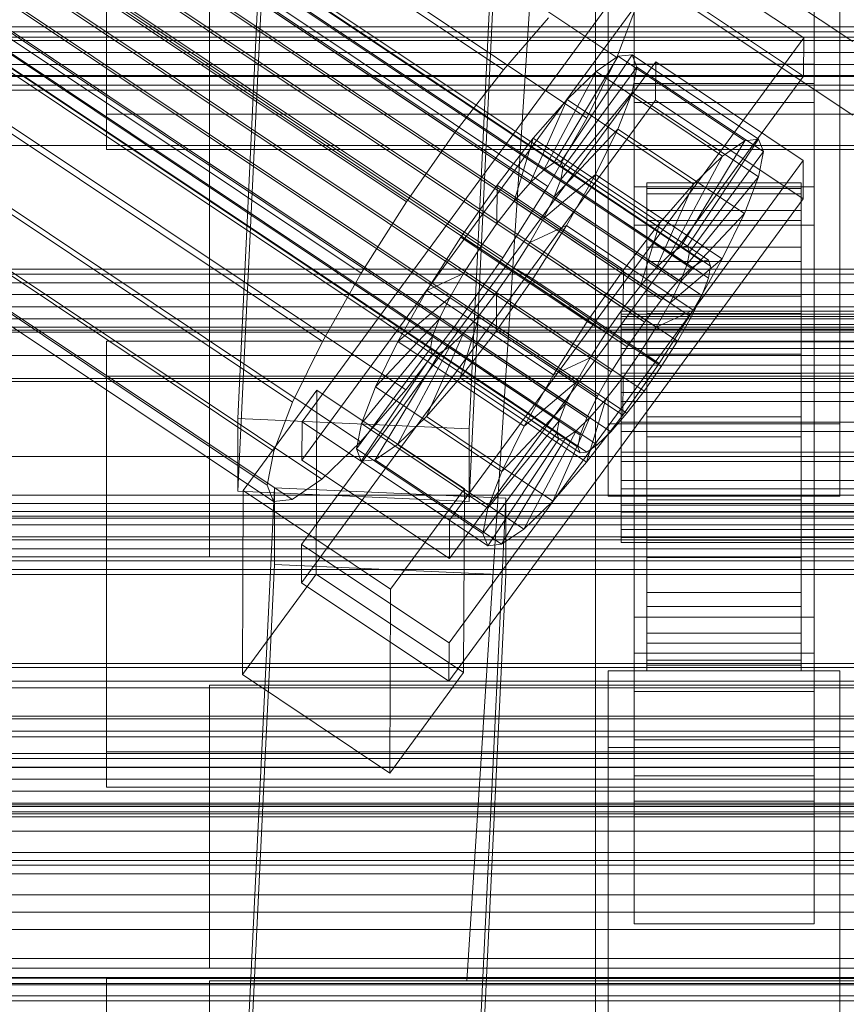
# Model space of a CAD drawing. Header units: millimetres. Extents: x -4395 to 65662, y -65530 to 6847.
# Tile 236 of 256: x -195 to -130, y -34887 to -34810. Entities that reach past the tile are written whole.
import ezdxf

# ---------------------------------------------------------------- set-up
doc = ezdxf.new("R2010")
doc.units = ezdxf.units.MM
for name, color, linetype, lineweight in [('COTAS_O', 1, 'Continuous', 0), ('frontal_C01', 7, 'Continuous', 0), ('frontal_C02', 7, 'Continuous', 0), ('frontal_C03', 7, 'Continuous', 0), ('frontal_C04', 7, 'Continuous', 0), ('frontal_C05', 7, 'Continuous', 0), ('frontal_C07', 7, 'Continuous', 0), ('frontal_CHUTE_GRIZZLY_SEPARADOR', 7, 'Continuous', 0), ('frontal_mezcladora', 7, 'Continuous', 0), ('frontal_secador', 7, 'Continuous', 0)]:
    doc.layers.add(name, color=color, linetype=linetype, lineweight=lineweight)
doc.dimstyles.new('R19_100', dxfattribs={"dimtxt": 250, "dimasz": 150, "dimexe": 150, "dimexo": 80, "dimgap": 100, "dimtad": 1, "dimtih": 1, "dimtoh": 1, "dimdsep": 46, "dimcen": 0.09, "dimadec": 0, "dimazin": 0, "dimtfac": 1, "dimtdec": 4, "dimtofl": 0, "dimtmove": 0, "dimatfit": 3, "dimfxl": 1, "dimtolj": 1, "dimtzin": 0, "dimarcsym": 0})

# ---------------------------------------------------------------- blocks, each defined once
blk = doc.blocks.new('DIM_R33_45')
at = {"layer": 'COTAS_O'}
for p, q in [((-1850, -34800), (-1850, -35500)), ((-150, -34800), (-150, -35500)), ((-1850, -35500), (-1700, -35455)), ((-150, -35500), (-300, -35455)), ((-150, -35500), (-1850, -35500)), ((-1850, -35500), (-1700, -35545)), ((-150, -35500), (-300, -35545))]:
    blk.add_line(p, q, dxfattribs=at)
blk.add_text('1700 O', height=250, rotation=180, dxfattribs=at).set_placement((-1000, -35600))
blk = doc.blocks.new('DIM_R33_46')
at = {"layer": 'COTAS_O'}
for p, q in [((-650, -33700), (50, -33700)), ((50, -33700), (5, -33850)), ((50, -34900), (50, -33700)), ((50, -33700), (95, -33850)), ((50, -34900), (5, -34750)), ((50, -34900), (95, -34750)), ((-650, -34900), (50, -34900))]:
    blk.add_line(p, q, dxfattribs=at)
blk.add_text('1200 O', height=250, rotation=90, dxfattribs=at).set_placement((-50, -34300))
blk = doc.blocks.new('DIM_R33_47')
at = {"layer": 'COTAS_O'}
for p, q in [((-650, -34200), (-500, -34155)), ((650, -34200), (500, -34155)), ((-650, -34900), (-650, -34200)), ((-650, -34200), (650, -34200)), ((-650, -34200), (-500, -34245)), ((650, -34200), (500, -34245)), ((650, -34900), (650, -34200))]:
    blk.add_line(p, q, dxfattribs=at)
blk.add_text('1300 O', height=250, dxfattribs=at).set_placement((0, -34100))

msp = doc.modelspace()

# ---------------------------------------------------------------- linework, layer by layer
at = {"layer": 'frontal_C01'}
for p, q in [((-177.811, -34841.253), (-174.943, -34781.689)), ((-156.962, -34782.486), (-159.83, -34842.049)), ((-177.811, -34846.899), (-174.943, -34787.335)), ((-159.83, -34847.695), (-156.962, -34788.132)), ((-149, -34841.65), (-149, -34795.985)), ((-131, -34795.985), (-131, -34841.65)), ((-149, -34847.295), (-149, -34801.63)), ((-147, -34801.627), (-147, -34815.175)), ((-133, -34815.175), (-133, -34801.627)), ((-131, -34847.295), (-131, -34801.63)), ((-147, -34805.582), (-147, -34815.175)), ((-133, -34815.175), (-133, -34805.582)), ((-147, -34815.175), (-133, -34815.175)), ((-425, -34836.344), (425, -34836.344)), ((-159.83, -34842.049), (-177.811, -34841.253)), ((-177.811, -34841.253), (-177.811, -34846.899)), ((-131, -34841.65), (-149, -34841.65)), ((-149, -34841.65), (-149, -34847.295)), ((-131, -34847.295), (-131, -34841.65)), ((-159.83, -34847.695), (-159.83, -34842.049)), ((-177.811, -34846.899), (-159.83, -34847.695)), ((425, -34847.856), (-425, -34847.856)), ((-149, -34847.295), (-131, -34847.295)), ((425, -34850.682), (-425, -34850.682)), ((-425, -34862.194), (425, -34862.194))]:
    msp.add_line(p, q, dxfattribs=at)
at = {"layer": 'frontal_C02'}
for p, q in [((-355.53, -34686.023), (-141.731, -34828.998)), ((-355.017, -34685.967), (-141.218, -34828.942)), ((-354.844, -34686.421), (-141.045, -34829.397)), ((-356.348, -34686.585), (-142.549, -34829.561)), ((-357.415, -34687.616), (-143.617, -34830.591)), ((-355.022, -34687.355), (-141.224, -34830.331)), ((-355.541, -34688.705), (-141.742, -34831.681)), ((-358.659, -34689.045), (-144.861, -34832.02)), ((-332.659, -34689.907), (-148.35, -34813.162)), ((-146.196, -34833.75), (-359.995, -34690.774)), ((-356.363, -34690.379), (-142.565, -34833.354)), ((-341.461, -34690.866), (-157.152, -34814.12)), ((-357.434, -34692.262), (-143.635, -34835.238)), ((-361.332, -34692.687), (-147.533, -34835.662)), ((-362.578, -34694.652), (-148.779, -34837.627)), ((-358.68, -34694.227), (-144.881, -34837.202)), ((-334.981, -34694.63), (-150.672, -34817.885)), ((-360.017, -34696.139), (-146.218, -34839.115)), ((-160.922, -34819.001), (-345.231, -34695.747)), ((-363.648, -34696.535), (-149.85, -34839.51)), ((-361.352, -34697.869), (-147.554, -34840.844)), ((-364.471, -34698.209), (-150.672, -34841.184)), ((-362.596, -34699.298), (-148.798, -34842.273)), ((-364.989, -34699.558), (-151.191, -34842.534)), ((-338.003, -34699.946), (-153.694, -34823.2)), ((-365.168, -34700.492), (-151.369, -34843.468)), ((-364.995, -34700.947), (-151.196, -34843.922)), ((-364.482, -34700.891), (-150.683, -34843.866)), ((-363.664, -34700.329), (-149.865, -34843.304)), ((-349.002, -34701.144), (-164.693, -34824.398)), ((-341.52, -34705.491), (-157.211, -34828.745)), ((-352.519, -34706.689), (-168.21, -34829.943)), ((-345.291, -34710.888), (-160.982, -34834.142)), ((-355.541, -34712.004), (-171.232, -34835.259)), ((-349.061, -34715.769), (-164.752, -34839.023)), ((-357.863, -34716.728), (-173.554, -34839.982)), ((-352.572, -34719.801), (-168.263, -34843.056)), ((-359.326, -34720.537), (-175.016, -34843.792)), ((-359.83, -34723.173), (-175.521, -34846.427)), ((-355.584, -34722.71), (-171.275, -34845.965)), ((-359.341, -34724.456), (-175.032, -34847.71)), ((-357.893, -34724.298), (-173.584, -34847.553)), ((-130, -34811.926), (-228.298, -34746.19)), ((-228.298, -34751.921), (-130, -34817.656)), ((-172.809, -34841.499), (-145.277, -34803.977)), ((-145.277, -34803.977), (-133.809, -34811.646)), ((-145.289, -34806.957), (-172.821, -34844.48)), ((-133.821, -34814.626), (-145.289, -34806.957)), ((-146.887, -34809.352), (-148.35, -34813.162)), ((-157.152, -34814.12), (-153.641, -34810.088)), ((-133.809, -34811.646), (-161.341, -34849.168)), ((-133.809, -34811.646), (-133.821, -34814.626)), ((-172.847, -34851.037), (-145.315, -34813.514)), ((-153.199, -34821.329), (-148.226, -34813.069)), ((-152.686, -34821.273), (-147.143, -34812.951)), ((-148.35, -34813.162), (-150.672, -34817.885)), ((-148.226, -34813.069), (-149.953, -34814.256)), ((-147.143, -34812.951), (-148.226, -34813.069)), ((-148.226, -34813.069), (-138.396, -34819.642)), ((-147.143, -34812.951), (-137.313, -34819.524)), ((-146.777, -34813.91), (-147.143, -34812.951)), ((-145.327, -34816.495), (-145.315, -34813.514)), ((-145.315, -34813.514), (-133.847, -34821.183)), ((-160.922, -34819.001), (-157.152, -34814.12)), ((-154.017, -34821.891), (-149.953, -34814.256)), ((-152.513, -34821.728), (-146.777, -34813.91)), ((-149.953, -34814.256), (-152.207, -34816.432)), ((-149.953, -34814.256), (-140.123, -34820.83)), ((-147.155, -34815.882), (-146.777, -34813.91)), ((-147, -34816.669), (-147, -34813.688)), ((-147, -34813.688), (-133, -34813.688)), ((-147, -34859.507), (-147, -34813.688)), ((-146.777, -34813.91), (-136.948, -34820.484)), ((-133, -34813.688), (-133, -34816.669)), ((-133, -34813.688), (-133, -34859.507)), ((-161.353, -34852.149), (-133.821, -34814.626)), ((-145.327, -34816.495), (-172.859, -34854.017)), ((-155.085, -34822.922), (-152.207, -34816.432)), ((-152.207, -34816.432), (-154.833, -34819.449)), ((-152.692, -34822.662), (-147.155, -34815.882)), ((-152.207, -34816.432), (-142.377, -34823.006)), ((-148.249, -34818.732), (-147.155, -34815.882)), ((-147.155, -34815.882), (-137.325, -34822.456)), ((-133.859, -34824.164), (-145.327, -34816.495)), ((-133, -34816.669), (-147, -34816.669)), ((-147, -34816.669), (-147, -34862.487)), ((-133, -34862.487), (-133, -34816.669)), ((-150.672, -34817.885), (-153.694, -34823.2)), ((-153.21, -34824.011), (-148.249, -34818.732)), ((-149.985, -34822.265), (-148.249, -34818.732)), ((-148.249, -34818.732), (-138.419, -34825.305)), ((-164.693, -34824.398), (-160.922, -34819.001)), ((-154.833, -34819.449), (-157.653, -34823.1)), ((-156.329, -34824.351), (-154.833, -34819.449)), ((-154.833, -34819.449), (-145.003, -34826.022)), ((-138.396, -34819.642), (-143.369, -34827.903)), ((-137.313, -34819.524), (-142.856, -34827.847)), ((-140.123, -34820.83), (-138.396, -34819.642)), ((-138.396, -34819.642), (-137.313, -34819.524)), ((-137.313, -34819.524), (-136.948, -34820.484)), ((-133.847, -34821.183), (-161.379, -34858.706)), ((-140.123, -34820.83), (-144.188, -34828.465)), ((-136.948, -34820.484), (-142.683, -34828.301)), ((-142.377, -34823.006), (-140.123, -34820.83)), ((-136.948, -34820.484), (-137.325, -34822.456)), ((-133.847, -34821.183), (-133.859, -34824.164)), ((-155.085, -34822.922), (-154.017, -34821.891)), ((-154.017, -34821.891), (-153.199, -34821.329)), ((-144.188, -34828.465), (-154.017, -34821.891)), ((-153.199, -34821.329), (-152.686, -34821.273)), ((-143.369, -34827.903), (-153.199, -34821.329)), ((-152.513, -34821.728), (-152.692, -34822.662)), ((-142.856, -34827.847), (-152.686, -34821.273)), ((-152.686, -34821.273), (-152.513, -34821.728)), ((-142.683, -34828.301), (-152.513, -34821.728)), ((-154.033, -34825.685), (-149.985, -34822.265)), ((-152.692, -34822.662), (-153.21, -34824.011)), ((-142.862, -34829.235), (-152.692, -34822.662)), ((-152.246, -34826.241), (-149.985, -34822.265)), ((-149.985, -34822.265), (-140.156, -34828.839)), ((-137.325, -34822.456), (-142.862, -34829.235)), ((-137.325, -34822.456), (-138.419, -34825.305)), ((-157.653, -34823.1), (-160.474, -34827.137)), ((-157.653, -34823.1), (-157.665, -34826.081)), ((-147.823, -34829.674), (-157.653, -34823.1)), ((-153.694, -34823.2), (-157.211, -34828.745)), ((-156.329, -34824.351), (-155.085, -34822.922)), ((-145.255, -34829.496), (-155.085, -34822.922)), ((-147, -34826.207), (-147, -34823.226)), ((-147, -34823.226), (-133, -34823.226)), ((-147, -34869.044), (-147, -34823.226)), ((-146, -34832.91), (-146, -34822.918)), ((-146, -34822.918), (-146, -34823.364)), ((-146, -34822.918), (-134, -34822.918)), ((-146, -34823.766), (-146, -34822.918)), ((-146, -34833.121), (-146, -34823.364)), ((-146, -34823.364), (-146, -34825.073)), ((-146, -34823.364), (-134, -34823.364)), ((-142.377, -34823.006), (-145.255, -34829.496)), ((-145.003, -34826.022), (-142.377, -34823.006)), ((-134, -34823.364), (-134, -34822.918)), ((-134, -34822.918), (-134, -34832.91)), ((-134, -34822.918), (-134, -34823.766)), ((-134, -34825.073), (-134, -34823.364)), ((-134, -34823.364), (-134, -34833.121)), ((-133, -34823.226), (-133, -34826.207)), ((-133, -34823.226), (-133, -34869.044)), ((-161.391, -34861.686), (-133.859, -34824.164)), ((-153.21, -34824.011), (-154.033, -34825.685)), ((-143.38, -34830.585), (-153.21, -34824.011)), ((-146, -34833.311), (-146, -34823.766)), ((-146, -34823.766), (-134, -34823.766)), ((-146, -34825.849), (-146, -34823.766)), ((-134, -34823.766), (-134, -34833.311)), ((-134, -34823.766), (-134, -34825.849)), ((-168.21, -34829.943), (-164.693, -34824.398)), ((-157.665, -34826.081), (-156.329, -34824.351)), ((-146.499, -34830.925), (-156.329, -34824.351)), ((-154.033, -34825.685), (-155.103, -34827.568)), ((-144.203, -34832.259), (-154.033, -34825.685)), ((-146, -34833.931), (-146, -34825.073)), ((-146, -34825.073), (-146, -34827.93)), ((-146, -34825.073), (-134, -34825.073)), ((-138.419, -34825.305), (-143.38, -34830.585)), ((-138.419, -34825.305), (-140.156, -34828.839)), ((-134, -34827.93), (-134, -34825.073)), ((-134, -34825.073), (-134, -34833.931)), ((-159.001, -34827.993), (-157.665, -34826.081)), ((-157.665, -34826.081), (-147.835, -34832.654)), ((-155.103, -34827.568), (-152.246, -34826.241)), ((-154.877, -34830.389), (-152.246, -34826.241)), ((-152.246, -34826.241), (-142.416, -34832.815)), ((-147.823, -34829.674), (-145.003, -34826.022)), ((-133, -34826.207), (-147, -34826.207)), ((-147, -34826.207), (-147, -34872.025)), ((-145.003, -34826.022), (-146.499, -34830.925)), ((-146, -34834.298), (-146, -34825.849)), ((-146, -34825.849), (-134, -34825.849)), ((-146, -34829.027), (-146, -34825.849)), ((-134, -34825.849), (-134, -34834.298)), ((-134, -34825.849), (-134, -34829.027)), ((-133, -34872.025), (-133, -34826.207)), ((-160.474, -34827.137), (-163.105, -34831.285)), ((-159.001, -34827.993), (-160.474, -34827.137)), ((-160.474, -34827.137), (-150.644, -34833.711)), ((-160.247, -34829.958), (-159.001, -34827.993)), ((-149.171, -34834.566), (-159.001, -34827.993)), ((-155.103, -34827.568), (-156.35, -34829.533)), ((-145.274, -34834.142), (-155.103, -34827.568)), ((-146, -34835.284), (-146, -34827.93)), ((-146, -34827.93), (-146, -34831.738)), ((-146, -34827.93), (-134, -34827.93)), ((-143.369, -34827.903), (-144.188, -34828.465)), ((-142.856, -34827.847), (-143.369, -34827.903)), ((-142.683, -34828.301), (-142.856, -34827.847)), ((-134, -34831.738), (-134, -34827.93)), ((-134, -34827.93), (-134, -34835.284)), ((-157.211, -34828.745), (-160.982, -34834.142)), ((-144.188, -34828.465), (-145.255, -34829.496)), ((-140.156, -34828.839), (-144.203, -34832.259)), ((-142.862, -34829.235), (-142.683, -34828.301)), ((-140.156, -34828.839), (-142.416, -34832.815)), ((-156.35, -34829.533), (-157.686, -34831.446)), ((-156.35, -34829.533), (-154.877, -34830.389)), ((-146.52, -34836.107), (-156.35, -34829.533)), ((-145.255, -34829.496), (-146.499, -34830.925)), ((-146, -34835.803), (-146, -34829.027)), ((-146, -34829.027), (-134, -34829.027)), ((-146, -34833.082), (-146, -34829.027)), ((-143.617, -34830.591), (-142.549, -34829.561)), ((-143.38, -34830.585), (-142.862, -34829.235)), ((-142.549, -34829.561), (-141.731, -34828.998)), ((-141.731, -34828.998), (-141.218, -34828.942)), ((-141.045, -34829.397), (-141.224, -34830.331)), ((-141.218, -34828.942), (-141.045, -34829.397)), ((-134, -34829.027), (-134, -34835.803)), ((-134, -34829.027), (-134, -34833.082)), ((-171.232, -34835.259), (-168.21, -34829.943)), ((-160.247, -34829.958), (-163.105, -34831.285)), ((-161.318, -34831.841), (-160.247, -34829.958)), ((-150.417, -34836.531), (-160.247, -34829.958)), ((-157.698, -34834.426), (-154.877, -34830.389)), ((-154.877, -34830.389), (-145.047, -34836.963)), ((-150.644, -34833.711), (-147.823, -34829.674)), ((-147.835, -34832.654), (-147.823, -34829.674)), ((-141.224, -34830.331), (-141.742, -34831.681)), ((-146.499, -34830.925), (-147.835, -34832.654)), ((-144.861, -34832.02), (-143.617, -34830.591)), ((-144.203, -34832.259), (-143.38, -34830.585)), ((-163.105, -34831.285), (-165.365, -34835.261)), ((-161.318, -34831.841), (-165.365, -34835.261)), ((-163.105, -34831.285), (-153.275, -34837.859)), ((-162.14, -34833.515), (-161.318, -34831.841)), ((-151.488, -34838.415), (-161.318, -34831.841)), ((-157.686, -34831.446), (-159.022, -34833.175)), ((-157.686, -34831.446), (-157.698, -34834.426)), ((-147.856, -34838.019), (-157.686, -34831.446)), ((-146, -34837.088), (-146, -34831.738)), ((-146, -34831.738), (-146, -34836.239)), ((-146, -34831.738), (-134, -34831.738)), ((-141.742, -34831.681), (-142.565, -34833.354)), ((-134, -34836.239), (-134, -34831.738)), ((-134, -34831.738), (-134, -34837.088)), ((-147.835, -34832.654), (-149.171, -34834.566)), ((-146.196, -34833.75), (-144.861, -34832.02)), ((-145.274, -34834.142), (-144.203, -34832.259)), ((-159.022, -34833.175), (-160.518, -34838.077)), ((-159.022, -34833.175), (-160.266, -34834.604)), ((-149.192, -34839.749), (-159.022, -34833.175)), ((-148, -34833.311), (-148, -34832.91)), ((-148, -34832.91), (-148, -34833.121)), ((-148, -34832.91), (148, -34832.91)), ((-148, -34833.121), (-148, -34833.931)), ((-148, -34833.121), (148, -34833.121)), ((-148, -34834.298), (-148, -34833.311)), ((-148, -34833.311), (148, -34833.311)), ((-146, -34833.121), (-146, -34832.91)), ((-134, -34832.91), (-146, -34832.91)), ((-146, -34832.91), (-146, -34833.311)), ((-146, -34837.724), (-146, -34833.082)), ((-146, -34833.082), (-134, -34833.082)), ((-146, -34837.738), (-146, -34833.082)), ((-146, -34833.931), (-146, -34833.121)), ((-134, -34833.121), (-146, -34833.121)), ((-134, -34833.311), (-146, -34833.311)), ((-146, -34833.311), (-146, -34834.298)), ((-142.416, -34832.815), (-145.274, -34834.142)), ((-142.416, -34832.815), (-145.047, -34836.963)), ((-142.565, -34833.354), (-143.635, -34835.238)), ((-134, -34832.91), (-134, -34833.121)), ((-134, -34833.311), (-134, -34832.91)), ((-134, -34833.082), (-134, -34837.724)), ((-134, -34833.082), (-134, -34837.738)), ((-134, -34833.121), (-134, -34833.931)), ((-134, -34834.298), (-134, -34833.311)), ((-550, -34834.141), (550, -34834.141)), ((-162.14, -34833.515), (-167.102, -34838.794)), ((-160.982, -34834.142), (-164.752, -34839.023)), ((-162.659, -34834.865), (-162.14, -34833.515)), ((-152.311, -34840.088), (-162.14, -34833.515)), ((-153.275, -34837.859), (-150.644, -34833.711)), ((-150.644, -34833.711), (-149.171, -34834.566)), ((-148, -34833.931), (-148, -34835.284)), ((-148, -34833.931), (148, -34833.931)), ((-147.533, -34835.662), (-146.196, -34833.75)), ((-146.52, -34836.107), (-145.274, -34834.142)), ((-146, -34835.284), (-146, -34833.931)), ((-134, -34833.931), (-146, -34833.931)), ((-134, -34833.931), (-134, -34835.284)), ((-470, -34834.371), (470, -34834.371)), ((-162.659, -34834.865), (-168.196, -34841.644)), ((-160.266, -34834.604), (-163.144, -34841.094)), ((-162.837, -34835.799), (-162.659, -34834.865)), ((-152.829, -34841.438), (-162.659, -34834.865)), ((-160.266, -34834.604), (-161.333, -34835.635)), ((-160.518, -34838.077), (-157.698, -34834.426)), ((-150.436, -34841.177), (-160.266, -34834.604)), ((-157.698, -34834.426), (-147.868, -34841)), ((-149.171, -34834.566), (-150.417, -34836.531)), ((-148, -34835.803), (-148, -34834.298)), ((-148, -34834.298), (148, -34834.298)), ((-134, -34834.298), (-146, -34834.298)), ((-146, -34834.298), (-146, -34835.803)), ((-134, -34835.803), (-134, -34834.298)), ((-173.554, -34839.982), (-171.232, -34835.259)), ((-165.365, -34835.261), (-167.102, -34838.794)), ((-161.333, -34835.635), (-165.397, -34843.27)), ((-165.365, -34835.261), (-155.535, -34841.835)), ((-161.333, -34835.635), (-162.151, -34836.197)), ((-151.503, -34842.208), (-161.333, -34835.635)), ((-148.779, -34837.627), (-147.533, -34835.662)), ((-148, -34835.284), (-148, -34837.088)), ((-148, -34835.284), (148, -34835.284)), ((-146, -34837.088), (-146, -34835.284)), ((-134, -34835.284), (-146, -34835.284)), ((-143.635, -34835.238), (-144.881, -34837.202)), ((-134, -34835.284), (-134, -34837.088)), ((-162.837, -34835.799), (-168.573, -34843.616)), ((-162.664, -34836.253), (-168.208, -34844.575)), ((-162.151, -34836.197), (-167.125, -34844.457)), ((-162.664, -34836.253), (-162.837, -34835.799)), ((-153.008, -34842.372), (-162.837, -34835.799)), ((-162.151, -34836.197), (-162.664, -34836.253)), ((-152.835, -34842.827), (-162.664, -34836.253)), ((-152.321, -34842.771), (-162.151, -34836.197)), ((-153.275, -34837.859), (-150.417, -34836.531)), ((-150.417, -34836.531), (-151.488, -34838.415)), ((-148, -34837.724), (-148, -34835.803)), ((-148, -34835.803), (148, -34835.803)), ((-147.856, -34838.019), (-146.52, -34836.107)), ((-145.047, -34836.963), (-146.52, -34836.107)), ((-134, -34835.803), (-146, -34835.803)), ((-146, -34835.803), (-146, -34837.724)), ((-146, -34836.239), (-146, -34839.22)), ((-134, -34836.239), (-146, -34836.239)), ((-146, -34836.239), (-146, -34841.126)), ((-134, -34837.724), (-134, -34835.803)), ((-134, -34839.22), (-134, -34836.239)), ((-134, -34841.126), (-134, -34836.239)), ((-148, -34837.088), (-148, -34839.22)), ((-148, -34837.088), (148, -34837.088)), ((-145.047, -34836.963), (-147.868, -34841)), ((-144.881, -34837.202), (-146.218, -34839.115)), ((-146, -34839.22), (-146, -34837.088)), ((-134, -34837.088), (-146, -34837.088)), ((-134, -34837.088), (-134, -34839.22)), ((-163.144, -34841.094), (-160.518, -34838.077)), ((-160.518, -34838.077), (-150.688, -34844.651)), ((-155.535, -34841.835), (-153.275, -34837.859)), ((-149.85, -34839.51), (-148.779, -34837.627)), ((-149.192, -34839.749), (-147.856, -34838.019)), ((-148, -34839.93), (-148, -34837.724)), ((-148, -34837.724), (148, -34837.724)), ((-147.868, -34841), (-147.856, -34838.019)), ((-134, -34837.724), (-146, -34837.724)), ((-146, -34837.724), (-146, -34839.93)), ((-146, -34839.93), (-146, -34837.738)), ((-146, -34837.738), (-134, -34837.738)), ((-146, -34842.678), (-146, -34837.738)), ((-134, -34839.93), (-134, -34837.724)), ((-134, -34837.738), (-134, -34839.93)), ((-134, -34837.738), (-134, -34842.678)), ((-550, -34838.141), (550, -34838.141)), ((470, -34838.371), (-470, -34838.371)), ((-167.102, -34838.794), (-168.196, -34841.644)), ((-167.102, -34838.794), (-157.272, -34845.368)), ((-155.535, -34841.835), (-151.488, -34838.415)), ((-151.488, -34838.415), (-152.311, -34840.088)), ((-177.394, -34846.859), (-171.658, -34839.042)), ((-171.715, -34853.348), (-171.658, -34839.042)), ((-171.658, -34839.042), (-160.19, -34846.711)), ((-164.752, -34839.023), (-168.263, -34843.056)), ((-150.672, -34841.184), (-149.85, -34839.51)), ((-148, -34839.22), (-148, -34841.535)), ((148, -34839.22), (-148, -34839.22)), ((-146.218, -34839.115), (-147.554, -34840.844)), ((-146, -34839.22), (-134, -34839.22)), ((-146, -34841.535), (-146, -34839.22)), ((-134, -34839.22), (-134, -34841.535)), ((-175.016, -34843.792), (-173.554, -34839.982)), ((-157.272, -34845.368), (-152.311, -34840.088)), ((-152.311, -34840.088), (-152.829, -34841.438)), ((-150.688, -34844.651), (-149.192, -34839.749)), ((-150.436, -34841.177), (-149.192, -34839.749)), ((-148, -34842.27), (-148, -34839.93)), ((-148, -34839.93), (148, -34839.93)), ((-134, -34839.93), (-146, -34839.93)), ((-146, -34839.93), (-146, -34842.27)), ((-134, -34842.27), (-134, -34839.93)), ((-165.397, -34843.27), (-163.144, -34841.094)), ((-163.144, -34841.094), (-153.314, -34847.667)), ((-147.868, -34841), (-150.688, -34844.651)), ((-147.554, -34840.844), (-148.798, -34842.273)), ((-146, -34841.535), (-146, -34841.126)), ((-146, -34841.126), (-146, -34846.066)), ((-146, -34841.126), (-134, -34841.126)), ((-134, -34846.066), (-134, -34841.126)), ((-134, -34841.126), (-134, -34841.535)), ((-172.809, -34841.499), (-172.821, -34844.48)), ((-161.341, -34849.168), (-172.809, -34841.499)), ((-168.196, -34841.644), (-168.573, -34843.616)), ((-168.196, -34841.644), (-158.366, -34848.217)), ((-158.366, -34848.217), (-152.829, -34841.438)), ((-157.272, -34845.368), (-155.535, -34841.835)), ((-153.314, -34847.667), (-150.436, -34841.177)), ((-152.829, -34841.438), (-153.008, -34842.372)), ((-151.503, -34842.208), (-150.436, -34841.177)), ((-151.191, -34842.534), (-150.672, -34841.184)), ((-148, -34841.535), (-148, -34843.874)), ((-148, -34841.535), (148, -34841.535)), ((-146, -34843.874), (-146, -34841.535)), ((-134, -34841.535), (-146, -34841.535)), ((-134, -34841.535), (-134, -34843.874)), ((-158.743, -34850.189), (-153.008, -34842.372)), ((-155.567, -34849.843), (-151.503, -34842.208)), ((-153.008, -34842.372), (-152.835, -34842.827)), ((-152.321, -34842.771), (-151.503, -34842.208)), ((-151.369, -34843.468), (-151.191, -34842.534)), ((-148.798, -34842.273), (-149.865, -34843.304)), ((-148, -34844.585), (-148, -34842.27)), ((-148, -34842.27), (148, -34842.27)), ((-146, -34842.27), (-146, -34842.678)), ((-134, -34842.27), (-146, -34842.27)), ((-146, -34842.27), (-146, -34844.585)), ((-146, -34842.678), (-134, -34842.678)), ((-146, -34847.565), (-146, -34842.678)), ((-134, -34842.678), (-134, -34842.27)), ((-134, -34844.585), (-134, -34842.27)), ((-134, -34842.678), (-134, -34847.565)), ((-168.263, -34843.056), (-171.275, -34845.965)), ((-167.125, -34844.457), (-165.397, -34843.27)), ((-165.397, -34843.27), (-155.567, -34849.843)), ((-158.378, -34851.149), (-152.835, -34842.827)), ((-157.295, -34851.031), (-152.321, -34842.771)), ((-152.835, -34842.827), (-152.321, -34842.771)), ((-149.865, -34843.304), (-150.683, -34843.866)), ((-175.521, -34846.427), (-175.016, -34843.792)), ((-168.573, -34843.616), (-168.208, -34844.575)), ((-168.573, -34843.616), (-158.743, -34850.189)), ((-151.196, -34843.922), (-151.369, -34843.468)), ((-150.683, -34843.866), (-151.196, -34843.922)), ((-148, -34843.874), (-148, -34846.08)), ((-148, -34843.874), (148, -34843.874)), ((-146, -34846.08), (-146, -34843.874)), ((-146, -34843.874), (-146, -34846.066)), ((-134, -34843.874), (-146, -34843.874)), ((-134, -34846.066), (-134, -34843.874)), ((-134, -34843.874), (-134, -34846.08)), ((-172.821, -34844.48), (-161.353, -34852.149)), ((-168.208, -34844.575), (-167.125, -34844.457)), ((-168.208, -34844.575), (-158.378, -34851.149)), ((-167.125, -34844.457), (-157.295, -34851.031)), ((-150.688, -34844.651), (-153.314, -34847.667)), ((-148, -34846.717), (-148, -34844.585)), ((-148, -34844.585), (148, -34844.585)), ((-146, -34844.585), (-146, -34847.565)), ((-134, -34844.585), (-146, -34844.585)), ((-146, -34844.585), (-146, -34846.717)), ((-134, -34847.565), (-134, -34844.585)), ((-134, -34846.717), (-134, -34844.585)), ((-158.366, -34848.217), (-157.272, -34845.368)), ((-175.032, -34847.71), (-175.521, -34846.427)), ((-171.275, -34845.965), (-173.584, -34847.553)), ((-148, -34846.08), (-148, -34848.001)), ((-148, -34846.08), (148, -34846.08)), ((-146, -34846.066), (-146, -34850.722)), ((-146, -34846.066), (-134, -34846.066)), ((-146, -34848.001), (-146, -34846.08)), ((-146, -34846.08), (-146, -34850.722)), ((-134, -34846.08), (-146, -34846.08)), ((-134, -34850.722), (-134, -34846.066)), ((-134, -34850.722), (-134, -34846.08)), ((-134, -34846.08), (-134, -34848.001)), ((-177.811, -34905.918), (-174.943, -34846.652)), ((-177.394, -34846.859), (-177.451, -34861.165)), ((-165.926, -34854.528), (-177.394, -34846.859)), ((-174.943, -34852.614), (-174.943, -34846.652)), ((-174.943, -34846.652), (-156.962, -34847.445)), ((-160.19, -34846.711), (-165.926, -34854.528)), ((-160.19, -34846.711), (-160.247, -34861.017)), ((-148, -34848.521), (-148, -34846.717)), ((-148, -34846.717), (148, -34846.717)), ((-146, -34846.717), (-146, -34852.066)), ((-134, -34846.717), (-146, -34846.717)), ((-146, -34846.717), (-146, -34848.521)), ((-134, -34852.066), (-134, -34846.717)), ((-134, -34848.521), (-134, -34846.717)), ((-173.584, -34847.553), (-175.032, -34847.71)), ((-156.962, -34847.445), (-159.83, -34906.711)), ((-156.962, -34847.445), (-156.962, -34853.407)), ((-153.314, -34847.667), (-155.567, -34849.843)), ((-148, -34848.001), (-148, -34849.506)), ((-148, -34848.001), (148, -34848.001)), ((-146, -34847.565), (-134, -34847.565)), ((-146, -34852.066), (-146, -34847.565)), ((-146, -34849.506), (-146, -34848.001)), ((-146, -34848.001), (-146, -34854.777)), ((-134, -34848.001), (-146, -34848.001)), ((-134, -34847.565), (-134, -34852.066)), ((-134, -34854.777), (-134, -34848.001)), ((-134, -34848.001), (-134, -34849.506)), ((-158.743, -34850.189), (-158.366, -34848.217)), ((-148, -34849.874), (-148, -34848.521)), ((-148, -34848.521), (148, -34848.521)), ((-146, -34848.521), (-146, -34855.875)), ((-134, -34848.521), (-146, -34848.521)), ((-146, -34848.521), (-146, -34849.874)), ((-134, -34855.875), (-134, -34848.521)), ((-134, -34849.874), (-134, -34848.521)), ((-161.353, -34852.149), (-161.341, -34849.168)), ((-148, -34849.506), (-148, -34850.493)), ((-148, -34849.506), (148, -34849.506)), ((-146, -34850.493), (-146, -34849.506)), ((-146, -34849.506), (-146, -34857.955)), ((-134, -34849.506), (-146, -34849.506)), ((-134, -34857.955), (-134, -34849.506)), ((-134, -34849.506), (-134, -34850.493)), ((-158.378, -34851.149), (-158.743, -34850.189)), ((-155.567, -34849.843), (-157.295, -34851.031)), ((-148, -34850.683), (-148, -34849.874)), ((-148, -34849.874), (148, -34849.874)), ((-146, -34849.874), (-146, -34858.731)), ((-134, -34849.874), (-146, -34849.874)), ((-146, -34849.874), (-146, -34850.683)), ((-134, -34858.731), (-134, -34849.874)), ((-134, -34850.683), (-134, -34849.874)), ((-172.847, -34851.037), (-172.859, -34854.017)), ((-161.379, -34858.706), (-172.847, -34851.037)), ((-157.295, -34851.031), (-158.378, -34851.149)), ((-148, -34850.493), (-148, -34850.895)), ((-148, -34850.493), (148, -34850.493)), ((-148, -34850.895), (-148, -34850.683)), ((-148, -34850.683), (148, -34850.683)), ((-148, -34850.895), (148, -34850.895)), ((-146, -34850.895), (-146, -34850.493)), ((-146, -34850.493), (-146, -34860.039)), ((-134, -34850.493), (-146, -34850.493)), ((-146, -34850.683), (-146, -34860.44)), ((-134, -34850.683), (-146, -34850.683)), ((-146, -34850.683), (-146, -34850.895)), ((-146, -34850.722), (-146, -34854.777)), ((-146, -34850.722), (-134, -34850.722)), ((-146, -34850.895), (-146, -34860.886)), ((-134, -34850.895), (-146, -34850.895)), ((-134, -34860.039), (-134, -34850.493)), ((-134, -34850.493), (-134, -34850.895)), ((-134, -34860.44), (-134, -34850.683)), ((-134, -34850.895), (-134, -34850.683)), ((-134, -34854.777), (-134, -34850.722)), ((-134, -34860.886), (-134, -34850.895)), ((-177.811, -34911.88), (-174.943, -34852.614)), ((-156.962, -34853.407), (-174.943, -34852.614)), ((-146, -34852.066), (-134, -34852.066)), ((-146, -34855.875), (-146, -34852.066)), ((-134, -34852.066), (-134, -34855.875)), ((-171.715, -34853.348), (-177.451, -34861.165)), ((-160.247, -34861.017), (-171.715, -34853.348)), ((-159.83, -34912.673), (-156.962, -34853.407)), ((-172.859, -34854.017), (-161.391, -34861.686)), ((-165.983, -34868.834), (-165.926, -34854.528)), ((-146, -34854.777), (-146, -34857.955)), ((-146, -34854.777), (-134, -34854.777)), ((-134, -34857.955), (-134, -34854.777)), ((-146, -34855.875), (-134, -34855.875)), ((-146, -34858.731), (-146, -34855.875)), ((-134, -34855.875), (-134, -34858.731)), ((-147, -34871.01), (-147, -34856.703)), ((-147, -34856.703), (-133, -34856.703)), ((-147, -34866.249), (-147, -34856.703)), ((-133, -34856.703), (-133, -34871.01)), ((-133, -34856.703), (-133, -34866.249)), ((-146, -34857.955), (-146, -34860.039)), ((-146, -34857.955), (-134, -34857.955)), ((-134, -34860.039), (-134, -34857.955)), ((-161.391, -34861.686), (-161.379, -34858.706)), ((-146, -34858.731), (-134, -34858.731)), ((-146, -34860.44), (-146, -34858.731)), ((-134, -34858.731), (-134, -34860.44)), ((-133, -34859.507), (-147, -34859.507)), ((-147, -34859.507), (-147, -34862.487)), ((-133, -34862.487), (-133, -34859.507)), ((-146, -34860.039), (-146, -34860.886)), ((-146, -34860.039), (-134, -34860.039)), ((-134, -34860.886), (-134, -34860.039)), ((-165.983, -34868.834), (-160.247, -34861.017)), ((-149, -34866.837), (-149, -34860.876)), ((-149, -34860.876), (-131, -34860.876)), ((-149, -34906.313), (-149, -34860.876)), ((-146, -34860.44), (-134, -34860.44)), ((-146, -34860.886), (-146, -34860.44)), ((-146, -34860.886), (-134, -34860.886)), ((-134, -34860.44), (-134, -34860.886)), ((-131, -34860.876), (-131, -34866.837)), ((-131, -34860.876), (-131, -34906.313)), ((-177.451, -34861.165), (-165.983, -34868.834)), ((-147, -34862.487), (-133, -34862.487)), ((-133, -34866.249), (-147, -34866.249)), ((-147, -34866.249), (-147, -34880.555)), ((-133, -34880.555), (-133, -34866.249)), ((-131, -34866.837), (-149, -34866.837)), ((-149, -34912.274), (-149, -34866.837)), ((-131, -34912.274), (-131, -34866.837)), ((-133, -34869.044), (-147, -34869.044)), ((-147, -34869.044), (-147, -34872.025)), ((-133, -34872.025), (-133, -34869.044)), ((-133, -34871.01), (-147, -34871.01)), ((-147, -34871.01), (-147, -34880.555)), ((-133, -34880.555), (-133, -34871.01)), ((-147, -34872.025), (-133, -34872.025)), ((-147, -34880.555), (-133, -34880.555))]:
    msp.add_line(p, q, dxfattribs=at)
at = {"layer": 'frontal_C03'}
for p, q in [((1270, -34810.788), (-1230, -34810.788)), ((1270, -34811.174), (-1230, -34811.174)), ((1270, -34811.84), (-1230, -34811.84)), ((-1230, -34812.772), (1270, -34812.772)), ((1270, -34813.714), (-1230, -34813.714)), ((1270, -34814.646), (-1230, -34814.646)), ((1270, -34815.313), (-1230, -34815.313)), ((1270, -34815.699), (-1230, -34815.699)), ((1270, -34829.629), (-1230, -34829.629)), ((1270, -34830.015), (-1230, -34830.015)), ((1270, -34830.681), (-1230, -34830.681)), ((-1230, -34831.613), (1270, -34831.613)), ((1270, -34832.555), (-1230, -34832.555)), ((1270, -34833.487), (-1230, -34833.487)), ((1270, -34834.153), (-1230, -34834.153)), ((1270, -34834.54), (-1230, -34834.54)), ((1270, -34848.47), (-1230, -34848.47)), ((1270, -34848.856), (-1230, -34848.856)), ((1270, -34849.522), (-1230, -34849.522)), ((-1230, -34850.454), (1270, -34850.454)), ((1270, -34851.396), (-1230, -34851.396)), ((1270, -34852.328), (-1230, -34852.328)), ((1270, -34852.994), (-1230, -34852.994)), ((1270, -34853.381), (-1230, -34853.381)), ((-1500, -34860.603), (1540, -34860.603)), ((-1580, -34864.401), (1620, -34864.401)), ((1540, -34864.603), (-1500, -34864.603)), ((1270, -34867.311), (-1230, -34867.311)), ((1270, -34867.697), (-1230, -34867.697)), ((1620, -34868.401), (-1580, -34868.401)), ((1270, -34868.363), (-1230, -34868.363)), ((-1230, -34869.295), (1270, -34869.295)), ((1270, -34870.237), (-1230, -34870.237)), ((1270, -34871.169), (-1230, -34871.169)), ((1270, -34871.835), (-1230, -34871.835)), ((1270, -34872.222), (-1230, -34872.222)), ((1270, -34886.152), (-1230, -34886.152)), ((1270, -34886.538), (-1230, -34886.538))]:
    msp.add_line(p, q, dxfattribs=at)
at = {"layer": 'frontal_C04'}
for p, q in [((-188, -34785.634), (-188, -34817.584)), ((-188, -34820.32), (-188, -34788.371)), ((-188, -34817.584), (188, -34817.584)), ((-188, -34817.584), (-188, -34820.32)), ((188, -34820.32), (-188, -34820.32)), ((188, -34835.227), (-188, -34835.227)), ((-188, -34835.227), (-188, -34867.177)), ((-188, -34837.963), (-188, -34835.227)), ((-188, -34837.963), (188, -34837.963)), ((-188, -34869.913), (-188, -34837.963)), ((225, -34860.308), (-225, -34860.308)), ((225, -34861.678), (-225, -34861.678)), ((225, -34865.58), (-225, -34865.58)), ((-188, -34867.177), (188, -34867.177)), ((-188, -34867.177), (-188, -34869.913)), ((188, -34869.913), (-188, -34869.913)), ((250, -34871.308), (-250, -34871.308)), ((225, -34871.42), (-225, -34871.42)), ((250, -34871.841), (-250, -34871.841)), ((250, -34873.358), (-250, -34873.358)), ((250, -34875.629), (-250, -34875.629)), ((-250, -34878.308), (250, -34878.308)), ((-225, -34878.308), (225, -34878.308)), ((250, -34880.987), (-250, -34880.987)), ((250, -34883.258), (-250, -34883.258)), ((250, -34884.775), (-250, -34884.775)), ((250, -34885.308), (-250, -34885.308)), ((225, -34885.197), (-225, -34885.197)), ((188, -34884.82), (-188, -34884.82)), ((-188, -34884.82), (-188, -34916.77)), ((-188, -34887.556), (-188, -34884.82))]:
    msp.add_line(p, q, dxfattribs=at)
at = {"layer": 'frontal_C05'}
for p, q in [((-180, -34810.361), (-180, -34809.645)), ((-180, -34810.949), (-180, -34810.361)), ((-180, -34811.408), (-180, -34810.949)), ((-180, -34811.737), (-180, -34811.408)), ((-180, -34811.934), (-180, -34811.737)), ((-180, -34812), (-180, -34811.934)), ((-180, -34812), (-180, -34812.025)), ((-180, -34812.025), (-180, -34812.099)), ((-180, -34812.099), (-180, -34812.223)), ((-180, -34812.223), (-180, -34812.397)), ((-180, -34812.397), (-180, -34812.618)), ((-180, -34812.618), (-180, -34812.889)), ((-180, -34812.889), (-180, -34813.206)), ((-180, -34813.206), (-180, -34813.57)), ((-180, -34813.57), (-180, -34813.981)), ((-180, -34813.981), (-180, -34814.436)), ((-180, -34814.436), (-180, -34814.934)), ((-180, -34814.934), (-180, -34815.475)), ((-180, -34815.475), (-180, -34816.057)), ((-180, -34816.057), (-180, -34816.679)), ((-180, -34816.679), (-180, -34817.339)), ((-180, -34817.339), (-180, -34818.035)), ((-180, -34818.035), (-180, -34818.766)), ((-180, -34818.766), (-180, -34819.53)), ((-180, -34819.53), (-180, -34820.325)), ((-180, -34820.325), (-180, -34821.149)), ((-180, -34821.149), (-180, -34822)), ((-180, -34822), (-180, -34822.876)), ((-180, -34822.876), (-180, -34823.774)), ((-180, -34823.774), (-180, -34824.693)), ((-180, -34824.693), (-180, -34825.63)), ((-180, -34825.63), (-180, -34826.583)), ((-180, -34826.583), (-180, -34827.55)), ((-180, -34827.55), (-180, -34828.527)), ((-180, -34828.527), (-180, -34829.513)), ((-180, -34829.513), (-180, -34830.505)), ((-180, -34830.505), (-180, -34831.501)), ((-180, -34831.501), (-180, -34832.499)), ((-180, -34832.499), (-180, -34833.495)), ((-180, -34833.495), (-180, -34834.487)), ((-180, -34834.487), (-180, -34835.473)), ((-180, -34835.473), (-180, -34836.45)), ((-180, -34836.45), (-180, -34837.417)), ((-180, -34837.417), (-180, -34838.37)), ((-180, -34838.37), (-180, -34839.307)), ((-180, -34839.307), (-180, -34840.226)), ((-180, -34840.226), (-180, -34841.124)), ((-180, -34841.124), (-180, -34842)), ((-180, -34842), (-180, -34842.851)), ((-180, -34842.851), (-180, -34843.675)), ((-180, -34843.675), (-180, -34844.47)), ((-180, -34844.47), (-180, -34845.234)), ((-180, -34845.234), (-180, -34845.965)), ((-180, -34845.965), (-180, -34846.661)), ((-180, -34846.661), (-180, -34847.321)), ((-180, -34847.321), (-180, -34847.943)), ((-180, -34847.943), (-180, -34848.525)), ((-180, -34848.525), (-180, -34849.066)), ((-300, -34849), (340, -34849)), ((-180, -34849.066), (-180, -34849.564)), ((-180, -34849.564), (-180, -34850.019)), ((-180, -34850.019), (-180, -34850.43)), ((-180, -34850.43), (-180, -34850.794)), ((-180, -34850.794), (-180, -34851.111)), ((-180, -34851.111), (-180, -34851.382)), ((-180, -34851.382), (-180, -34851.603)), ((-180, -34851.603), (-180, -34851.777)), ((-180, -34851.777), (-180, -34851.901)), ((-300, -34852), (340, -34852)), ((-180, -34851.901), (-180, -34851.975)), ((-180, -34851.975), (-180, -34852))]:
    msp.add_line(p, q, dxfattribs=at)
at = {"layer": 'frontal_C07'}
for p, q in [((-78.193, -34844.215), (-550.982, -34844.215)), ((-67.832, -34844.215), (-540.621, -34844.215)), ((-550.464, -34847.215), (-77.675, -34847.215)), ((-541.139, -34847.215), (-68.35, -34847.215))]:
    msp.add_line(p, q, dxfattribs=at)
at = {"layer": 'frontal_CHUTE_GRIZZLY_SEPARADOR'}
for p, q in [((-205, -34811.586), (245, -34811.586)), ((245, -34814.56), (-205, -34814.56))]:
    msp.add_line(p, q, dxfattribs=at)
at = {"layer": 'frontal_mezcladora'}
for p, q in [((-160, -34885), (-150, -34730)), ((-600, -34820), (600, -34820)), ((-180, -34862), (180, -34862)), ((-180, -34884), (-180, -34862)), ((-600, -34875), (600, -34875)), ((-180, -34884), (180, -34884)), ((-180, -34885), (180, -34885)), ((-180, -34915), (-180, -34885)), ((-160, -34885), (160, -34885))]:
    msp.add_line(p, q, dxfattribs=at)
at = {"layer": 'frontal_secador'}
for p, q in [((-1250, -34866), (1250, -34866)), ((-1250, -34872), (1250, -34872)), ((-1250, -34875), (1250, -34875)), ((1250, -34876), (-1250, -34876)), ((-1250, -34876.659), (1250, -34876.659)), ((1250, -34879.659), (-1250, -34879.659)), ((-1250, -34881), (1250, -34881)), ((1250, -34884), (-1250, -34884)), ((-1250, -34884.728), (1250, -34884.728))]:
    msp.add_line(p, q, dxfattribs=at)

# ---------------------------------------------------------------- dimensions: what is measured, and where the dimension line sits
at = {"layer": 'COTAS_O'}
for p1, p2, distance, picture, middle in [((-650, -34900), (-650, -33700), -700, 'DIM_R33_46', (50, -34300)), ((-650, -34900), (650, -34900), 700, 'DIM_R33_47', (0, -34200)), ((-150, -34800), (-1850, -34800), 700, 'DIM_R33_45', (-1000, -35500))]:
    dim = msp.add_aligned_dim(p1=p1, p2=p2, distance=distance, text='<> O', dimstyle='R19_100', dxfattribs=at)
    dim.commit()
    dim.dimension.update_dxf_attribs({"geometry": picture, "text_midpoint": middle})

doc.saveas('drawing.dxf')
